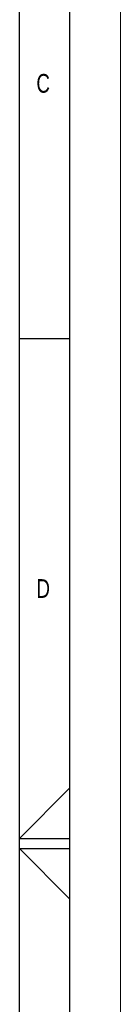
# Model space of a CAD drawing. Header units: millimetres. Extents: x 0 to 594, y 0 to 420.
# Tile 48 of 50: x 584 to 594, y 194 to 292. Entities that reach past the tile are written whole.
import ezdxf

# ---------------------------------------------------------------- set-up
doc = ezdxf.new("R2010")
doc.units = ezdxf.units.MM
doc.layers.add('FORMAT', color=7, linetype='Continuous')
doc.styles.add('SLDTEXTSTYLE0', font='TXT', dxfattribs={"width": 0.75})

msp = doc.modelspace()

# ---------------------------------------------------------------- linework, layer by layer
at = {"color": 7, "linetype": 'Continuous', "lineweight": 18}
msp.add_line((594, 0), (594, 420), dxfattribs=at)
at = {"layer": 'FORMAT'}
for p, q in [((589, 5), (589, 415)), ((584, 10), (584, 410)), ((584, 260), (589, 260)), ((589, 215.515), (584, 210.5)), ((584, 210.5), (589, 210.5)), ((589, 204.485), (584, 209.5)), ((584, 209.5), (589, 209.5))]:
    msp.add_line(p, q, dxfattribs=at)

# ---------------------------------------------------------------- texts
at = {"layer": 'FORMAT', "char_height": 1.852, "attachment_point": 1, "style": 'SLDTEXTSTYLE0'}
for s, insert in [('C', (585.667, 286.168)), ('D', (585.667, 236.168))]:
    msp.add_mtext(s, dxfattribs=dict(at, insert=insert))

doc.saveas('drawing.dxf')
